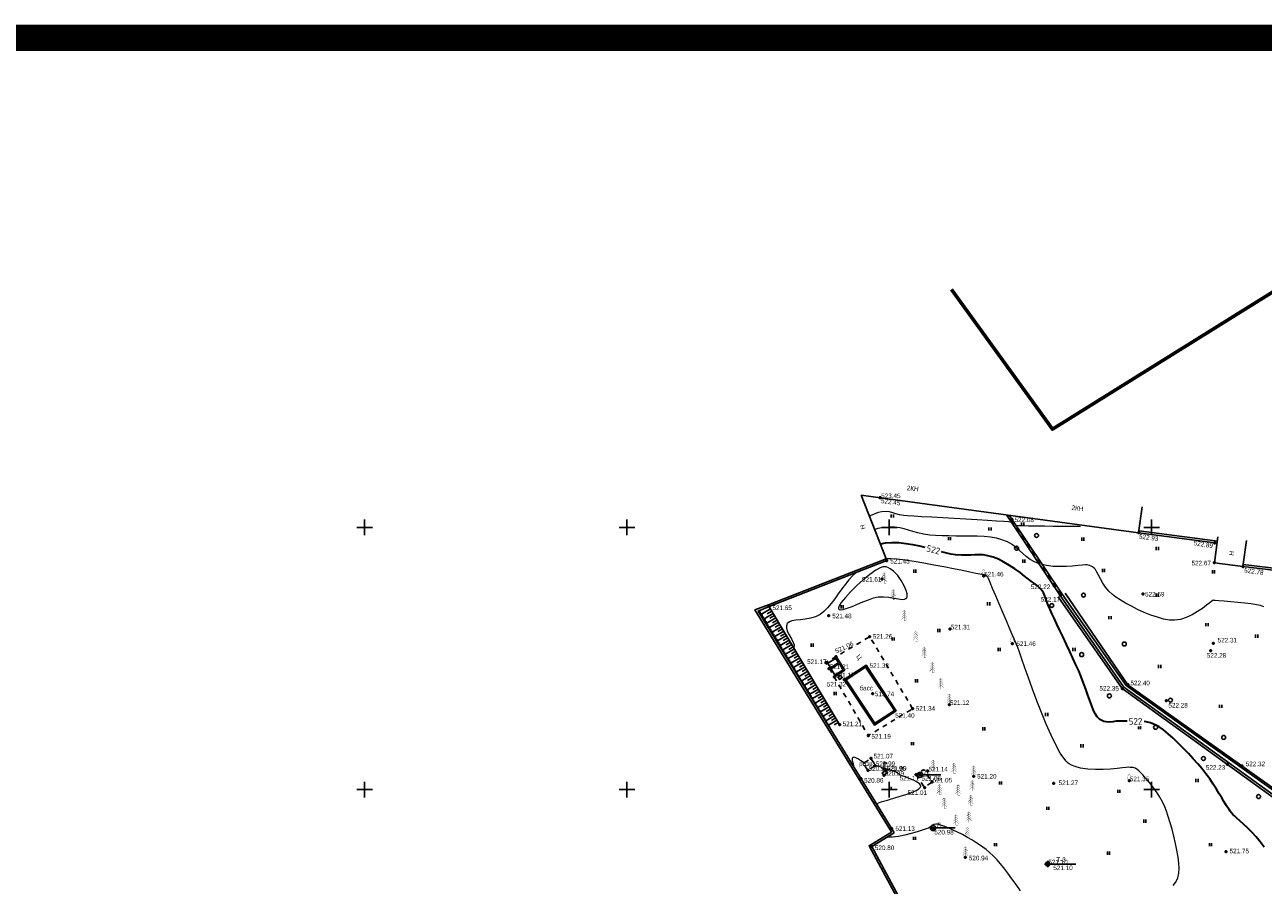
# Model space of a CAD drawing. Header units: millimetres. Extents: x 767170 to 66149698, y -983507 to 2493658.
# Tile 220 of 226: x 2702303 to 2938358, y -477970 to -313890. Entities that reach past the tile are written whole.
import ezdxf

# ---------------------------------------------------------------- set-up
doc = ezdxf.new("R2010")
doc.units = ezdxf.units.MM
for name, pattern in [('Д_ТРОТ_ТРУБА', [3, 1.5, -1.5]), ('ДОРОГИ_СТРОЯЩ', [9, 8, -1]), ('ЗД_СТР_РАЗВ', [3, 2, -1]), ('Контура низ откосов  Штриховая 0.1-0.5 - - - - - - -', [0.6, 0.1, -0.5])]:
    doc.linetypes.add(name, pattern=pattern)
for name, color, linetype in [('(001) Сетка', 92, 'Continuous'), ('(003) Пункты', 7, 'Continuous'), ('(004) Точки рельефа', 7, 'Continuous'), ('(004a) Точки рельефа (отк.)', 7, 'Continuous'), ('(007) Здания', 7, 'Continuous'), ('(011) Колодцы', 7, 'Continuous'), ('(022) Возд. Линии', 7, 'Continuous'), ('(025) Дорога', 7, 'Continuous'), ('(027) Гидрография', 7, 'Continuous'), ('(028) Гидротехн.', 7, 'Continuous'), ('(031) Горизонтали', 42, 'Continuous'), ('(035) Откосы', 7, 'Continuous'), ('(036) Растительность', 7, 'Continuous'), ('(038) Деревья', 7, 'Continuous'), ('(040) Ограда', 7, 'Continuous'), ('C-TOPO-MAJR', 9, 'Continuous')]:
    doc.layers.add(name, color=color, linetype=linetype)
doc.layers.add('(032) Горизонтали утолщенные', color=32, linetype='Continuous', lineweight=30)
doc.styles.add('BM-431', font='txt')
doc.styles.add('D-431', font='txt')
doc.styles.add('P-131', font='txt')
doc.styles.add('S', font='txtwr', dxfattribs={"oblique": 15})
doc.styles.get("Standard").update_dxf_attribs({"font": 'isocpeui.ttf'})
doc.styles.add('СПДС', font='isocpeur.ttf')
doc.linetypes.add('ОГРАДА_БЕТ', pattern='A,4,["|",Standard,S=0.8,R=0,X=0,Y=-0.8],4', length=8)
doc.linetypes.add('ОТКОСЫ_НЕУКР1', pattern='A,0.5,["|",Standard,S=-1.2,R=0,X=0,Y=1.2],1,["|",Standard,S=-0.5,R=0,X=0,Y=0.5],0.5', length=2)
doc.linetypes.add('ПОДПОРНАЯ СТЕНКА', pattern='A,2,["V",Standard,S=1.2,R=0,X=0,Y=-1.2],0.2,["V",Standard,S=0.8,R=0,X=0,Y=-0.8],0.25,["V",Standard,S=0.3,R=0,X=0,Y=-0.3],0.25', length=2.7)

# ---------------------------------------------------------------- blocks, each defined once
blk = doc.blocks.new('ell')
at = {"const_width": 0.05}
for points in [[(0, 0.8), (-0.5, 0.3)], [(0, 1.2), (-0.44, 0.76)], [(0, 1.6), (-0.39, 1.21)], [(0, 2), (-0.33, 1.67)], [(0, 0), (0, 2)], [(0, 2), (0.33, 1.67)], [(0, 1.6), (0.39, 1.21)], [(0, 1.2), (0.44, 0.76)], [(0, 0.8), (0.5, 0.3)], [(0, 0), (0.38, 0)]]:
    blk.add_lwpolyline(points, dxfattribs=at)
blk = doc.blocks.new('I04010')
for p, q in [((-0.412273, 0.007146), (-0.412273, 1.207146)), ((0.387727, 1.207146), (0.387727, 0.007146))]:
    blk.add_line(p, q)
blk = doc.blocks.new('d')
at = {"layer": '(038) Деревья'}
blk.add_ellipse((0, 0), major_axis=(0.265, 0.265), ratio=1, start_param=5.497787, end_param=11.780972, dxfattribs=at)
blk = doc.blocks.new('Setka')
at = {"layer": '(001) Сетка'}
for p, q in [((-1.5, 0), (1.5, 0)), ((0, 1.5), (0, -1.5))]:
    blk.add_line(p, q, dxfattribs=at)
blk = doc.blocks.new('karagach-flat-3')
at = {"layer": '(038) Деревья', "const_width": 0.0375}
for points in [[(-0.31, 0.56, 0.626949), (-0.22, 0.21, 0.702465)], [(-0.31, 0.56, 0.383603), (-0.26, 0.75, 0.352912)], [(-0.21, 1.01, 0.430853), (-0.26, 0.75, 0.548276)], [(-0.21, 1.01, 0.181567), (-0.12, 1.16, 0.303004)], [(0, 1.31, 0.246034), (-0.12, 1.16, 0.489079)], [(0, 1.31, -0.246034), (0.12, 1.16, -0.489079)], [(0.21, 1.01, -0.181567), (0.12, 1.16, -0.303004)], [(0.21, 1.01, -0.430853), (0.26, 0.75, -0.548276)], [(0.31, 0.56, -0.626949), (0.22, 0.21, -0.702465)], [(0.31, 0.56, -0.383603), (0.26, 0.75, -0.352912)]]:
    blk.add_lwpolyline(points, format="xyb", dxfattribs=at)
for points in [[(0, 0.21), (-0.22, 0.21)], [(0, 0), (0, 0.21)], [(0, 0.21), (0.22, 0.21)], [(0, 0), (0.28, 0)]]:
    blk.add_lwpolyline(points, dxfattribs=at)
at = {"layer": '(038) Деревья'}
blk.add_lwpolyline([(0, 0), (0, 0.21)], dxfattribs=at)
blk = doc.blocks.new('karagach-flat-4')
at = {"layer": '(038) Деревья', "const_width": 0.0375}
for points in [[(-0.31, 0.56, 0.626949), (-0.22, 0.21, 0.702465)], [(-0.31, 0.56, 0.383603), (-0.26, 0.75, 0.352912)], [(-0.21, 1.01, 0.430853), (-0.26, 0.75, 0.548276)], [(-0.21, 1.01, 0.181567), (-0.12, 1.16, 0.303004)], [(0, 1.31, 0.246034), (-0.12, 1.16, 0.489079)], [(0, 1.31, -0.246034), (0.12, 1.16, -0.489079)], [(0.21, 1.01, -0.181567), (0.12, 1.16, -0.303004)], [(0.21, 1.01, -0.430853), (0.26, 0.75, -0.548276)], [(0.31, 0.56, -0.626949), (0.22, 0.21, -0.702465)], [(0.31, 0.56, -0.383603), (0.26, 0.75, -0.352912)]]:
    blk.add_lwpolyline(points, format="xyb", dxfattribs=at)
for points in [[(0, 0.21), (-0.22, 0.21)], [(0, 0), (0, 0.21)], [(0, 0.21), (0.22, 0.21)], [(0, 0), (0.28, 0)]]:
    blk.add_lwpolyline(points, dxfattribs=at)
at = {"layer": '(038) Деревья'}
blk.add_lwpolyline([(0, 0), (0, 0.21)], dxfattribs=at)
blk = doc.blocks.new('karagach-flat-5')
at = {"layer": '(038) Деревья', "const_width": 0.0375}
for points in [[(-0.31, 0.56, 0.626949), (-0.22, 0.21, 0.702465)], [(-0.31, 0.56, 0.383603), (-0.26, 0.75, 0.352912)], [(-0.21, 1.01, 0.430853), (-0.26, 0.75, 0.548276)], [(-0.21, 1.01, 0.181567), (-0.12, 1.16, 0.303004)], [(0, 1.31, 0.246034), (-0.12, 1.16, 0.489079)], [(0, 1.31, -0.246034), (0.12, 1.16, -0.489079)], [(0.21, 1.01, -0.181567), (0.12, 1.16, -0.303004)], [(0.21, 1.01, -0.430853), (0.26, 0.75, -0.548276)], [(0.31, 0.56, -0.626949), (0.22, 0.21, -0.702465)], [(0.31, 0.56, -0.383603), (0.26, 0.75, -0.352912)]]:
    blk.add_lwpolyline(points, format="xyb", dxfattribs=at)
for points in [[(0, 0.21), (-0.22, 0.21)], [(0, 0), (0, 0.21)], [(0, 0.21), (0.22, 0.21)], [(0, 0), (0.28, 0)]]:
    blk.add_lwpolyline(points, dxfattribs=at)
at = {"layer": '(038) Деревья'}
blk.add_lwpolyline([(0, 0), (0, 0.21)], dxfattribs=at)
blk = doc.blocks.new('d-flat-23')
at = {"layer": '(038) Деревья'}
blk.add_ellipse((0, 0), major_axis=(0.265, 0.265), ratio=1, start_param=5.497787, end_param=11.780972, dxfattribs=at)
blk = doc.blocks.new('I03040-flat-1')
at = {"layer": '(028) Гидротехн.'}
blk.add_line((0, 0), (0.4, 0), dxfattribs=at)
for points in [[(-0.03, -0.01), (0.22, -0.01), (-0.03, 1.48), (0.22, 1.48)], [(0.2, 1.26), (0.2, 1.01), (0.68, 1.26), (0.43, 1.01)], [(0.68, 1.26), (0.43, 1.01), (0.68, 0.85), (0.43, 0.85)]]:
    blk.add_trace(points, dxfattribs=at)
at = {"color": 4, "style": 'S', "oblique": 15}
blk.add_attdef('Z', (0.98, -0.06), '', height=1, dxfattribs=at)
blk = doc.blocks.new('I01171-flat-2')
at = {"layer": '(011) Колодцы'}
blk.add_line((-0.36, 0.35), (0.35, -0.35), dxfattribs=at)
blk.add_circle((0, 0), 0.5, dxfattribs=at)
at = {"color": 4, "style": 'S', "oblique": 15}
blk.add_attdef('Z', (0.81, -0.55), '', height=1, dxfattribs=at)
blk = doc.blocks.new('ell-flat-3')
at = {"layer": '(038) Деревья', "const_width": 0.05}
for points in [[(0, 0.8), (-0.5, 0.3)], [(0, 1.2), (-0.44, 0.76)], [(0, 1.6), (-0.39, 1.21)], [(0, 2), (-0.33, 1.67)], [(0, 0), (0, 2)], [(0, 2), (0.33, 1.67)], [(0, 1.6), (0.39, 1.21)], [(0, 1.2), (0.44, 0.76)], [(0, 0.8), (0.5, 0.3)], [(0, 0), (0.38, 0)]]:
    blk.add_lwpolyline(points, dxfattribs=at)
blk = doc.blocks.new('ell-flat-4')
at = {"layer": '(038) Деревья', "const_width": 0.05}
for points in [[(0, 0.8), (-0.5, 0.3)], [(0, 1.2), (-0.44, 0.76)], [(0, 1.6), (-0.39, 1.21)], [(0, 2), (-0.33, 1.67)], [(0, 0), (0, 2)], [(0, 2), (0.33, 1.67)], [(0, 1.6), (0.39, 1.21)], [(0, 1.2), (0.44, 0.76)], [(0, 0.8), (0.5, 0.3)], [(0, 0), (0.38, 0)]]:
    blk.add_lwpolyline(points, dxfattribs=at)
blk = doc.blocks.new('ell-flat-5')
at = {"layer": '(038) Деревья', "const_width": 0.05}
for points in [[(0, 0.8), (-0.5, 0.3)], [(0, 1.2), (-0.44, 0.76)], [(0, 1.6), (-0.39, 1.21)], [(0, 2), (-0.33, 1.67)], [(0, 0), (0, 2)], [(0, 2), (0.33, 1.67)], [(0, 1.6), (0.39, 1.21)], [(0, 1.2), (0.44, 0.76)], [(0, 0.8), (0.5, 0.3)], [(0, 0), (0.38, 0)]]:
    blk.add_lwpolyline(points, dxfattribs=at)
blk = doc.blocks.new('ell-flat-6')
at = {"layer": '(038) Деревья', "const_width": 0.05}
for points in [[(0, 0.8), (-0.5, 0.3)], [(0, 1.2), (-0.44, 0.76)], [(0, 1.6), (-0.39, 1.21)], [(0, 2), (-0.33, 1.67)], [(0, 0), (0, 2)], [(0, 2), (0.33, 1.67)], [(0, 1.6), (0.39, 1.21)], [(0, 1.2), (0.44, 0.76)], [(0, 0.8), (0.5, 0.3)], [(0, 0), (0.38, 0)]]:
    blk.add_lwpolyline(points, dxfattribs=at)
blk = doc.blocks.new('ell-flat-7')
at = {"layer": '(038) Деревья', "const_width": 0.05}
for points in [[(0, 0.8), (-0.5, 0.3)], [(0, 1.2), (-0.44, 0.76)], [(0, 1.6), (-0.39, 1.21)], [(0, 2), (-0.33, 1.67)], [(0, 0), (0, 2)], [(0, 2), (0.33, 1.67)], [(0, 1.6), (0.39, 1.21)], [(0, 1.2), (0.44, 0.76)], [(0, 0.8), (0.5, 0.3)], [(0, 0), (0.38, 0)]]:
    blk.add_lwpolyline(points, dxfattribs=at)
blk = doc.blocks.new('ell-flat-8')
at = {"layer": '(038) Деревья', "const_width": 0.05}
for points in [[(0, 0.8), (-0.5, 0.3)], [(0, 1.2), (-0.44, 0.76)], [(0, 1.6), (-0.39, 1.21)], [(0, 2), (-0.33, 1.67)], [(0, 0), (0, 2)], [(0, 2), (0.33, 1.67)], [(0, 1.6), (0.39, 1.21)], [(0, 1.2), (0.44, 0.76)], [(0, 0.8), (0.5, 0.3)], [(0, 0), (0.38, 0)]]:
    blk.add_lwpolyline(points, dxfattribs=at)
blk = doc.blocks.new('ell-flat-9')
at = {"layer": '(038) Деревья', "const_width": 0.05}
for points in [[(0, 0.8), (-0.5, 0.3)], [(0, 1.2), (-0.44, 0.76)], [(0, 1.6), (-0.39, 1.21)], [(0, 2), (-0.33, 1.67)], [(0, 0), (0, 2)], [(0, 2), (0.33, 1.67)], [(0, 1.6), (0.39, 1.21)], [(0, 1.2), (0.44, 0.76)], [(0, 0.8), (0.5, 0.3)], [(0, 0), (0.38, 0)]]:
    blk.add_lwpolyline(points, dxfattribs=at)
blk = doc.blocks.new('ell-flat-10')
at = {"layer": '(038) Деревья', "const_width": 0.05}
for points in [[(0, 0.8), (-0.5, 0.3)], [(0, 1.2), (-0.44, 0.76)], [(0, 1.6), (-0.39, 1.21)], [(0, 2), (-0.33, 1.67)], [(0, 0), (0, 2)], [(0, 2), (0.33, 1.67)], [(0, 1.6), (0.39, 1.21)], [(0, 1.2), (0.44, 0.76)], [(0, 0.8), (0.5, 0.3)], [(0, 0), (0.38, 0)]]:
    blk.add_lwpolyline(points, dxfattribs=at)
blk = doc.blocks.new('ell-flat-11')
at = {"layer": '(038) Деревья', "const_width": 0.05}
for points in [[(0, 0.8), (-0.5, 0.3)], [(0, 1.2), (-0.44, 0.76)], [(0, 1.6), (-0.39, 1.21)], [(0, 2), (-0.33, 1.67)], [(0, 0), (0, 2)], [(0, 2), (0.33, 1.67)], [(0, 1.6), (0.39, 1.21)], [(0, 1.2), (0.44, 0.76)], [(0, 0.8), (0.5, 0.3)], [(0, 0), (0.38, 0)]]:
    blk.add_lwpolyline(points, dxfattribs=at)
blk = doc.blocks.new('ell-flat-12')
at = {"layer": '(038) Деревья', "const_width": 0.05}
for points in [[(0, 0.8), (-0.5, 0.3)], [(0, 1.2), (-0.44, 0.76)], [(0, 1.6), (-0.39, 1.21)], [(0, 2), (-0.33, 1.67)], [(0, 0), (0, 2)], [(0, 2), (0.33, 1.67)], [(0, 1.6), (0.39, 1.21)], [(0, 1.2), (0.44, 0.76)], [(0, 0.8), (0.5, 0.3)], [(0, 0), (0.38, 0)]]:
    blk.add_lwpolyline(points, dxfattribs=at)
blk = doc.blocks.new('ell-flat-13')
at = {"layer": '(038) Деревья', "const_width": 0.05}
for points in [[(0, 0.8), (-0.5, 0.3)], [(0, 1.2), (-0.44, 0.76)], [(0, 1.6), (-0.39, 1.21)], [(0, 2), (-0.33, 1.67)], [(0, 0), (0, 2)], [(0, 2), (0.33, 1.67)], [(0, 1.6), (0.39, 1.21)], [(0, 1.2), (0.44, 0.76)], [(0, 0.8), (0.5, 0.3)], [(0, 0), (0.38, 0)]]:
    blk.add_lwpolyline(points, dxfattribs=at)
blk = doc.blocks.new('ell-flat-14')
at = {"layer": '(038) Деревья', "const_width": 0.05}
for points in [[(0, 0.8), (-0.5, 0.3)], [(0, 1.2), (-0.44, 0.76)], [(0, 1.6), (-0.39, 1.21)], [(0, 2), (-0.33, 1.67)], [(0, 0), (0, 2)], [(0, 2), (0.33, 1.67)], [(0, 1.6), (0.39, 1.21)], [(0, 1.2), (0.44, 0.76)], [(0, 0.8), (0.5, 0.3)], [(0, 0), (0.38, 0)]]:
    blk.add_lwpolyline(points, dxfattribs=at)
blk = doc.blocks.new('ell-flat-15')
at = {"layer": '(038) Деревья', "const_width": 0.05}
for points in [[(0, 0.8), (-0.5, 0.3)], [(0, 1.2), (-0.44, 0.76)], [(0, 1.6), (-0.39, 1.21)], [(0, 2), (-0.33, 1.67)], [(0, 0), (0, 2)], [(0, 2), (0.33, 1.67)], [(0, 1.6), (0.39, 1.21)], [(0, 1.2), (0.44, 0.76)], [(0, 0.8), (0.5, 0.3)], [(0, 0), (0.38, 0)]]:
    blk.add_lwpolyline(points, dxfattribs=at)
blk = doc.blocks.new('ell-flat-16')
at = {"layer": '(038) Деревья', "const_width": 0.05}
for points in [[(0, 0.8), (-0.5, 0.3)], [(0, 1.2), (-0.44, 0.76)], [(0, 1.6), (-0.39, 1.21)], [(0, 2), (-0.33, 1.67)], [(0, 0), (0, 2)], [(0, 2), (0.33, 1.67)], [(0, 1.6), (0.39, 1.21)], [(0, 1.2), (0.44, 0.76)], [(0, 0.8), (0.5, 0.3)], [(0, 0), (0.38, 0)]]:
    blk.add_lwpolyline(points, dxfattribs=at)
blk = doc.blocks.new('ell-flat-17')
at = {"layer": '(038) Деревья', "const_width": 0.05}
for points in [[(0, 0.8), (-0.5, 0.3)], [(0, 1.2), (-0.44, 0.76)], [(0, 1.6), (-0.39, 1.21)], [(0, 2), (-0.33, 1.67)], [(0, 0), (0, 2)], [(0, 2), (0.33, 1.67)], [(0, 1.6), (0.39, 1.21)], [(0, 1.2), (0.44, 0.76)], [(0, 0.8), (0.5, 0.3)], [(0, 0), (0.38, 0)]]:
    blk.add_lwpolyline(points, dxfattribs=at)
blk = doc.blocks.new('ell-flat-18')
at = {"layer": '(038) Деревья', "const_width": 0.05}
for points in [[(0, 0.8), (-0.5, 0.3)], [(0, 1.2), (-0.44, 0.76)], [(0, 1.6), (-0.39, 1.21)], [(0, 2), (-0.33, 1.67)], [(0, 0), (0, 2)], [(0, 2), (0.33, 1.67)], [(0, 1.6), (0.39, 1.21)], [(0, 1.2), (0.44, 0.76)], [(0, 0.8), (0.5, 0.3)], [(0, 0), (0.38, 0)]]:
    blk.add_lwpolyline(points, dxfattribs=at)
blk = doc.blocks.new('I01171-flat-3')
at = {"layer": '(011) Колодцы'}
blk.add_line((-0.36, 0.35), (0.35, -0.35), dxfattribs=at)
blk.add_circle((0, 0), 0.5, dxfattribs=at)
at = {"color": 4, "style": 'S', "oblique": 15}
blk.add_attdef('Z', (0.81, -0.55), '', height=1, dxfattribs=at)
blk = doc.blocks.new('d-flat-24-flat-1')
at = {"layer": '(038) Деревья'}
blk.add_ellipse((0, 0), major_axis=(0.265, 0.265), ratio=1, start_param=5.497787, end_param=11.780972, dxfattribs=at)
blk = doc.blocks.new('I00050-flat-1-flat-1')
at = {"layer": '(003) Пункты'}
for p, q in [((0, 0.37), (0, 0.62)), ((0, -0.01), (0, 0.01)), ((-0.38, -0.01), (-0.62, -0.01)), ((0, -0.38), (0, -0.63)), ((0.38, -0.01), (0.62, -0.01))]:
    blk.add_line(p, q, dxfattribs=at)
blk.add_circle((0, -0.01), 0.375, dxfattribs=at)
at = {"layer": '(003) Пункты', "style": 'S', "oblique": 15}
blk.add_attdef('N', (-1.9, -0.34), '', height=1, dxfattribs=at)
at = {"color": 4, "style": 'S', "oblique": 15}
for tag, p in [('C', (0.72, 0.09)), ('Z', (0.79, -1.11))]:
    blk.add_attdef(tag, p, '', height=1, dxfattribs=at)
blk = doc.blocks.new('A$C05d28b1e')
at = {"layer": '(003) Пункты', "ltscale": 600}
blk.add_line((-34845, 123642), (-30109, 123642), dxfattribs=at)
at = {"layer": '(004) Точки рельефа', "color": 7, "linetype": 'ByBlock', "lineweight": -2}
for p in [(-67405, 193507), (-42251, 189337), (-18139, 186802), (-3622, 184858), (-66136, 181489), (-3701, 181073), (1747, 180352), (-67057, 177960), (-47704, 178556), (-34299, 176699), (-33072, 174860), (-17319, 175137), (-88538, 172723), (-77229, 171004), (-54063, 168461), (-69382, 167003), (-42242, 165685), (-75815, 163183), (-4403, 164347), (-77731, 162048), (-70010, 161343), (-74238, 158818), (-68851, 156117), (-21276, 157105), (-20197, 157827), (-54227, 154050), (-12830, 154759), (-64905, 152644), (-61218, 153257), (-75130, 150224), (-69649, 148129), (-69153, 143765), (-66646, 141764), (-1261, 142659), (1548, 142352), (-71058, 139940), (-60568, 140704), (-59788, 140654), (-49599, 140351), (-19937, 139507), (-58913, 138200), (-34314, 139029), (-65180, 130363), (-57345, 130523), (-68996, 126975), (-1516, 125986), (-51162, 124931), (-35470, 123650)]:
    blk.add_point(p, dxfattribs=at)
at = {"layer": '(004a) Точки рельефа (отк.)', "color": 7, "linetype": 'ByBlock', "lineweight": -2}
for p in [(-67342, 193496), (-3926, 165737), (-77131, 160896), (-76122, 159308), (-68358, 142401), (-69749, 141485), (-66682, 140556), (-66324, 141497), (-58325, 141379), (-57515, 139277)]:
    blk.add_point(p, dxfattribs=at)
at = {"layer": '(007) Здания', "ltscale": 600}
for points in [[(-18139, 186802), (-67342, 193496), (-71031, 193998)], [(-66136, 181489), (-71031, 193998)], [(-18139, 186802), (-17475, 191758)], [(-3701, 181073), (-3045, 186030)], [(-3701, 181073), (1747, 180352), (2403, 185309)], [(-75815, 163183), (-74126, 160627)], [(-76122, 159308), (-74126, 160627)]]:
    blk.add_lwpolyline(points, dxfattribs=at)
for points in [[(-74238, 158818), (-68495, 150128), (-64357, 152863), (-70100, 161553)], [(-73892, 158747), (-68424, 150475), (-64703, 152934), (-70171, 161207)]]:
    blk.add_lwpolyline(points, close=True, dxfattribs=at)
at = {"layer": '(007) Здания', "linetype": 'ЗД_СТР_РАЗВ', "ltscale": 600}
blk.add_lwpolyline([(-69153, 143765), (-68285, 142452), (-69749, 141485), (-70617, 142798)], close=True, dxfattribs=at)
at = {"layer": '(022) Возд. Линии', "color": 0, "ltscale": 600, "flags": 128}
for points in [[(-59286, 140657), (-55825, 140657)], [(-56840, 130523), (-53123, 130528)]]:
    blk.add_lwpolyline(points, dxfattribs=at)
at = {"layer": '(025) Дорога', "linetype": 'Д_ТРОТ_ТРУБА', "ltscale": 600, "flags": 128}
blk.add_lwpolyline([(-61218, 153257), (-69382, 167003), (-77731, 162048), (-69649, 148129), (-61218, 153257)], dxfattribs=at)
blk.add_lwpolyline([(-60568, 140704), (-58983, 138306), (-57515, 139277), (-59100, 141675)], close=True, dxfattribs=at)
at = {"layer": '(028) Гидротехн.', "color": 3, "linetype": 'Д_ТРОТ_ТРУБА', "ltscale": 600, "flags": 128}
blk.add_lwpolyline([(-32906, 174971), (-42964, 190046)], dxfattribs=at)
at = {"layer": '(031) Горизонтали', "color": 42, "linetype": 'Continuous', "lineweight": 0, "ltscale": 600}
for points in [[(-42316, 188714), (-42515, 188814), (-42922, 188863), (-43860, 188935), (-45237, 189027), (-46961, 189134), (-48940, 189252), (-51081, 189377), (-53293, 189505), (-55483, 189633), (-57560, 189755), (-59431, 189867), (-61005, 189967), (-62189, 190049), (-62891, 190110), (-63725, 190250), (-64407, 190433), (-65011, 190619), (-65608, 190767), (-66270, 190839), (-67071, 190795), (-67775, 190644), (-68532, 190383), (-69314, 190043), (-69456, 189974)], [(-37109, 180910), (-37966, 181233), (-38841, 181714), (-39580, 182253), (-40237, 182829), (-40866, 183418), (-41522, 183999), (-42260, 184551), (-43135, 185053), (-44201, 185481), (-45230, 185752), (-46373, 185943), (-47606, 186068), (-48905, 186141), (-50249, 186177), (-51615, 186187), (-52978, 186187), (-54317, 186191), (-55609, 186211), (-56830, 186261), (-57957, 186356), (-59172, 186540), (-60222, 186775), (-61154, 187038), (-62012, 187304), (-62841, 187547), (-63686, 187743), (-64592, 187867), (-65605, 187895), (-66770, 187801), (-67845, 187589), (-68451, 187406)], [(-29239, 187969), (-29387, 187972), (-29733, 187976), (-30360, 187983), (-31367, 187993), (-32832, 188006), (-34434, 188020), (-36077, 188037), (-37665, 188057), (-39100, 188080), (-40286, 188109), (-41126, 188142), (-41477, 188178)], [(-72037, 179180), (-72705, 178593), (-73372, 177860), (-74039, 177018), (-74708, 176105), (-75379, 175159), (-76054, 174217), (-76735, 173317), (-77422, 172497), (-78116, 171794), (-78820, 171246), (-79742, 170780), (-80709, 170491), (-81681, 170324), (-82615, 170224), (-83472, 170136), (-84210, 170005), (-84687, 169832), (-84966, 169644), (-85109, 169484), (-85166, 169393), (-85219, 169280), (-85277, 169040), (-85264, 168644), (-85099, 168071), (-84740, 167318), (-84322, 166576), (-83965, 165897), (-83802, 165437), (-83791, 165158), (-83852, 165010), (-83905, 164949), (-83919, 164939)], [(-70456, 142904), (-70482, 142924), (-71065, 143344), (-71686, 143727), (-72142, 143931), (-72428, 143988), (-72579, 143967), (-72640, 143936), (-72682, 143893), (-72726, 143746), (-72711, 143395), (-72572, 142731), (-72404, 142126)], [(-68019, 134986), (-68018, 134988), (-67975, 135063), (-67876, 135191), (-67699, 135336), (-67414, 135461), (-66992, 135560), (-66510, 135659), (-65985, 135825), (-65457, 136006), (-64626, 136258), (-63607, 136567), (-62513, 136918), (-61459, 137295), (-60559, 137683), (-60026, 137991), (-59775, 138216), (-59691, 138361), (-59677, 138432), (-59681, 138512), (-59739, 138673), (-59935, 138914), (-60362, 139231), (-61075, 139608), (-61877, 139950), (-62648, 140244), (-63271, 140476), (-63625, 140630), (-63885, 140808), (-64079, 140964), (-64277, 141108), (-64550, 141253), (-64903, 141372), (-65362, 141487), (-65828, 141589), (-66201, 141668), (-66382, 141718), (-66497, 141840), (-66567, 141931), (-66652, 141935), (-66723, 141928), (-66805, 141891), (-66992, 141981), (-67432, 142182), (-67961, 142391), (-68300, 142474)], [(-40687, 118522), (-41496, 119706), (-42295, 120847), (-43071, 121919), (-43810, 122894), (-44500, 123743), (-45127, 124438), (-45890, 125206), (-46575, 125850), (-47213, 126400), (-47835, 126884), (-48471, 127330), (-49153, 127767), (-49911, 128223), (-50777, 128728), (-51720, 129249), (-52667, 129731), (-53589, 130164), (-54456, 130538), (-55238, 130844), (-55904, 131072), (-56424, 131212), (-56769, 131254), (-57177, 131159), (-57486, 130956), (-57800, 130715), (-58222, 130505), (-58637, 130359), (-59374, 130102), (-60352, 129781), (-61487, 129441), (-62699, 129127), (-63906, 128884), (-65025, 128759), (-65801, 128773), (-66006, 128811)]]:
    blk.add_lwpolyline(points, dxfattribs=at)
blk.add_lwpolyline([(-62299, 174481), (-62264, 174565), (-62228, 174768), (-62255, 175155), (-62423, 175793), (-62819, 176717), (-63380, 177697), (-64065, 178640), (-64832, 179454), (-65476, 179948), (-65962, 180198), (-66283, 180294), (-66441, 180320), (-66573, 180325), (-66873, 180282), (-67399, 180099), (-68222, 179658), (-69385, 178854), (-70627, 177847), (-71868, 176721), (-73032, 175563), (-74040, 174456), (-74815, 173485), (-75213, 172863), (-75357, 172515), (-75370, 172350), (-75349, 172290), (-75310, 172236), (-75196, 172161), (-74943, 172121), (-74468, 172184), (-73695, 172416), (-72772, 172768), (-71751, 173191), (-70688, 173634), (-69636, 174045), (-68647, 174373), (-67777, 174567), (-66752, 174613), (-65744, 174516), (-64791, 174350), (-63931, 174190), (-63204, 174109), (-62743, 174151), (-62480, 174270), (-62350, 174400), (-62299, 174481)], close=True, dxfattribs=at)
at = {"layer": '(032) Горизонтали утолщенные', "color": 32, "linetype": 'Continuous', "lineweight": 30, "ltscale": 600}
for points in [[(-58841, 183981), (-59829, 184222), (-61159, 184503), (-62503, 184726), (-63846, 184866), (-65174, 184901), (-66469, 184807), (-67364, 184628)], [(-20343, 150860), (-20803, 150884), (-21646, 150910), (-22397, 150854), (-23078, 150769), (-23710, 150710), (-24314, 150728), (-24792, 150835), (-25155, 150987), (-25401, 151128), (-25526, 151212), (-25613, 151279), (-25784, 151434), (-26030, 151723), (-26343, 152205), (-26717, 152944), (-27081, 153815), (-27443, 154793), (-27814, 155857), (-28203, 156982), (-28618, 158146), (-29070, 159326), (-29567, 160498), (-30078, 161623), (-30650, 162863), (-31261, 164178), (-31893, 165529), (-32525, 166876), (-33139, 168180), (-33715, 169403), (-34234, 170503), (-34675, 171443), (-35020, 172183), (-35248, 172683), (-35514, 173322), (-35729, 173899), (-35916, 174422), (-36100, 174897), (-36302, 175333), (-36549, 175738), (-36856, 176138), (-37136, 176432), (-37425, 176677), (-37759, 176926), (-38172, 177236), (-38544, 177530), (-39121, 177986), (-39866, 178562), (-40745, 179216), (-41721, 179904), (-42759, 180583), (-43823, 181213), (-44878, 181749), (-45887, 182149), (-46903, 182427), (-47792, 182571), (-48599, 182617), (-49370, 182599), (-50151, 182553), (-50990, 182515), (-51932, 182519), (-53023, 182603), (-53941, 182748), (-54966, 182975), (-55713, 183165)]]:
    blk.add_lwpolyline(points, dxfattribs=at)
at = {"layer": '(035) Откосы', "ltscale": 600}
for p, q in [((-90036, 171257), (-88309, 172289)), ((-89524, 170412), (-87802, 171440)), ((-89013, 169566), (-87296, 170592)), ((-88918, 171350), (-88056, 171865)), ((-88409, 170502), (-87549, 171016)), ((-87899, 169655), (-87042, 170167)), ((-88501, 168720), (-86789, 169743)), ((-87989, 167875), (-86282, 168894)), ((-87477, 167029), (-85775, 168046)), ((-87390, 168808), (-86535, 169319)), ((-86880, 167961), (-86028, 168470)), ((-86371, 167114), (-85521, 167621)), ((-86965, 166184), (-85268, 167197)), ((-86453, 165338), (-84761, 166348)), ((-85941, 164492), (-84254, 165500)), ((-85862, 166267), (-85014, 166773)), ((-85352, 165420), (-84508, 165924)), ((-85429, 163647), (-83747, 164651)), ((-84917, 162801), (-83240, 163802)), ((-84843, 164572), (-84001, 165075)), ((-84405, 161955), (-82733, 162954)), ((-84333, 163725), (-83494, 164227)), ((-83824, 162878), (-82987, 163378)), ((-83893, 161110), (-82227, 162105)), ((-83381, 160264), (-81720, 161256)), ((-83315, 162031), (-82480, 162529)), ((-82805, 161184), (-81973, 161681)), ((-82296, 160337), (-81466, 160832)), ((-82869, 159418), (-81213, 160408)), ((-82357, 158573), (-80706, 159559)), ((-81846, 157727), (-80199, 158711)), ((-81786, 159490), (-80959, 159984)), ((-81277, 158642), (-80452, 159135)), ((-80768, 157795), (-79946, 158286)), ((-81334, 156881), (-79692, 157862)), ((-80822, 156036), (-79185, 157013)), ((-80310, 155190), (-78678, 156165)), ((-80258, 156948), (-79439, 157438)), ((-79749, 156101), (-78932, 156589)), ((-79798, 154344), (-78171, 155316)), ((-79286, 153499), (-77664, 154467)), ((-79239, 155254), (-78425, 155740)), ((-78774, 152653), (-77158, 153619)), ((-78730, 154407), (-77918, 154892)), ((-78220, 153559), (-77411, 154043)), ((-78262, 151807), (-76651, 152770)), ((-77750, 150962), (-76144, 151921)), ((-77711, 152712), (-76904, 153194)), ((-77202, 151865), (-76397, 152346)), ((-76692, 151018), (-75890, 151497)), ((-77238, 150116), (-75637, 151073)), ((-76183, 150171), (-75383, 150648))]:
    blk.add_line(p, q, dxfattribs=at)
at = {"layer": '(035) Откосы', "linetype": 'ПОДПОРНАЯ СТЕНКА', "ltscale": 600}
for p, q in [((-77390, 161959), (-75893, 162848)), ((-76873, 161068), (-77390, 161959))]:
    blk.add_line(p, q, dxfattribs=at)
at = {"layer": '(035) Откосы', "ltscale": 600}
blk.add_lwpolyline([(-75130, 150224), (-88563, 172713)], dxfattribs=at)
at = {"layer": '(035) Откосы', "linetype": 'Контура низ откосов  Штриховая 0.1-0.5 - - - - - - -', "ltscale": 600}
blk.add_lwpolyline([(-90467, 171968), (-76780, 149360)], dxfattribs=at)
at = {"layer": '(035) Откосы', "linetype": 'ПОДПОРНАЯ СТЕНКА', "ltscale": 600, "flags": 128}
for points in [[(-75372, 162060), (-76873, 161068)], [(-76747, 160851), (-75234, 161851)], [(-76052, 159654), (-76747, 160851)], [(-74472, 160698), (-76052, 159654)], [(-75893, 162848), (-75372, 162060)], [(-75234, 161851), (-74472, 160698)]]:
    blk.add_lwpolyline(points, dxfattribs=at)
for points in [[(-75465, 159314), (-74955, 159651), (-74632, 159162), (-75142, 158825)], [(-66324, 141497), (-66000, 141010), (-66682, 140556), (-67006, 141043)]]:
    blk.add_lwpolyline(points, close=True, dxfattribs=at)
at = {"layer": '(040) Ограда', "linetype": 'ОГРАДА_БЕТ', "ltscale": 600, "flags": 128}
for points in [[(-3207, 184803), (-3622, 184858), (-18139, 186802)], [(-66136, 181489), (-88538, 172723), (-90680, 171885), (-65180, 130363), (-64714, 129605)], [(78939, 171095), (1747, 180352)], [(-64714, 129605), (-68996, 126975), (-60133, 110541), (-137151, 63738), (-199778, 25699), (-120282, -95139), (-115668, -101674)]]:
    blk.add_lwpolyline(points, dxfattribs=at)
at = {"layer": '(040) Ограда', "ltscale": 600, "flags": 128}
for points in [[(-3155, 185200), (-3569, 185255), (-18086, 187198)], [(-66282, 181861), (-88684, 173095), (-91271, 172083), (-65521, 130154), (-65264, 129736)], [(78987, 171492), (1795, 180749)], [(-65264, 129736), (-69528, 127118), (-60665, 110686), (-137359, 64080), (-200340, 25826), (-120613, -95364), (-115995, -101905)]]:
    blk.add_lwpolyline(points, dxfattribs=at)
at = {"ltscale": 600}
for points in [[(-33072, 174860), (-43326, 190229)], [(-32739, 175082), (-42797, 190157)]]:
    blk.add_lwpolyline(points, dxfattribs=at)
at = {"layer": '(001) Сетка', "xscale": 1000, "yscale": 1000, "zscale": 1000}
for p in [(-165665, 187831), (-115665, 187831), (-65665, 187831), (-15665, 187831), (-165665, 137831), (-115665, 137831), (-65665, 137831), (-15665, 137831)]:
    blk.add_blockref('Setka', p, dxfattribs=at)
at = {"layer": '(022) Возд. Линии', "xscale": 1000, "yscale": 1000, "zscale": 1000}
for name, p in [('karagach-flat-5', (-47704, 178556)), ('ell-flat-11', (-66651, 177203)), ('ell-flat-12', (-64934, 174003)), ('ell-flat-13', (-62788, 170005)), ('ell-flat-14', (-60642, 166005)), ('karagach-flat-3', (-42242, 165685)), ('ell-flat-15', (-59019, 162979)), ('ell-flat-16', (-57478, 160109)), ('ell-flat-17', (-55817, 157012)), ('ell-flat-18', (-54227, 154050)), ('d-flat-23', (-12081, 154886)), ('I03040-flat-1', (-66746, 141769)), ('ell-flat-4', (-57325, 141480)), ('ell-flat-3', (-53342, 140902)), ('ell-flat-10', (-49599, 140351)), ('I01171-flat-3', (-59786, 140657)), ('ell-flat-9', (-49881, 137569)), ('karagach-flat-4', (-19937, 139507)), ('ell-flat-8', (-50162, 134797)), ('ell-flat-7', (-50486, 131596)), ('I01171-flat-2', (-57340, 130523)), ('ell-flat-6', (-50785, 128646)), ('ell-flat-5', (-51162, 124931)), ('I00050-flat-1-flat-1', (-35470, 123650)), ('d-flat-24-flat-1', (-35470, 123650))]:
    blk.add_blockref(name, p, dxfattribs=at)
at = {"layer": '(036) Растительность', "linetype": 'Continuous', "xscale": 500, "yscale": 500, "zscale": 500}
for p in [(-65086, 189699), (-46472, 187209), (-40230, 188164), (-54200, 185383), (-28760, 185282), (-14572, 183510), (-60769, 179187), (-39994, 181096), (-24830, 179297), (-3869, 179054), (-14580, 174612), (-74646, 172380), (-46725, 172961), (-23594, 170302), (-56222, 167856), (-5103, 168994), (-80380, 165076), (-64920, 166245), (4373, 166782), (-44736, 164254), (-30445, 164254), (-14118, 160990), (-60471, 158265), (-75976, 155862), (-2494, 153394), (-35654, 151847), (-47625, 149127), (-17985, 149377), (-61235, 146291), (-28923, 145874), (-44453, 138785), (-7003, 139252), (-65493, 137784), (-21909, 137201), (-35435, 133948), (-16929, 131519), (-60842, 128221), (-45409, 127015), (-4422, 127024), (-23894, 125413)]:
    blk.add_blockref('I04010', p, dxfattribs=at)
at = {"layer": '(038) Деревья', "linetype": 'Continuous', "xscale": 1000, "yscale": 1000, "zscale": 1000}
for name, p in [('d', (-37591, 186284)), ('d', (-41400, 183849)), ('d', (-28651, 174918)), ('d', (-34695, 172940)), ('d', (-20871, 165600)), ('d', (-28999, 163571)), ('d', (-23716, 155706)), ('d', (-14906, 149705)), ('d', (-1925, 147776)), ('d', (-5789, 143761)), ('ell', (-56102, 136822)), ('ell', (-52581, 136751)), ('ell', (-55195, 134243)), ('d', (4722, 136504)), ('ell', (-52967, 131051))]:
    blk.add_blockref(name, p, dxfattribs=at)
at = {"layer": '(003) Пункты', "style": 'D-431'}
for s, p in [('521.10', (-34395, 122484)), ('T-3', (-33829, 124019))]:
    blk.add_text(s, height=875, dxfattribs=at).set_placement(p)
at = {"layer": '(004) Точки рельефа', "linetype": 'ByBlock', "char_height": 875, "attachment_point": 4, "style": 'D-431'}
for s, insert, rotation in [('522.45', (-67233, 192920), 352.30597), ('522.93', (-18050, 186160), 351.70545), ('522.89', (-7639, 184866), 351.26322), ('522.78', (1992, 179651), 352.98283), ('521.06', (-75921, 164164), 25.21221)]:
    blk.add_mtext(s, dxfattribs=dict(at, insert=insert, rotation=rotation))
for s, insert in [('522.08', (-41799, 189267)), ('521.45', (-65479, 181375)), ('521.46', (-47579, 178906)), ('522.67', (-8046, 181026)), ('521.61', (-70864, 177926)), ('522.22', (-38672, 176501)), ('522.69', (-16914, 175084)), ('521.65', (-87927, 172495)), ('522.17', (-36805, 174112)), ('521.48', (-76539, 170934)), ('521.26', (-68799, 167037)), ('521.31', (-53938, 168811)), ('521.46', (-41435, 165675)), ('522.28', (-5142, 163417)), ('521.17', (-81316, 162211)), ('521.32', (-69430, 161487)), ('521.32', (-77582, 157924)), ('522.40', (-19698, 158151)), ('519.74', (-68422, 156069)), ('522.35', (-25602, 157131)), ('521.34', (-60622, 153307)), ('521.12', (-54102, 154400)), ('522.28', (-12469, 153900)), ('521.40', (-64536, 151957)), ('521.21', (-74556, 150351)), ('521.19', (-69068, 147964)), ('521.07', (-68654, 144212)), ('521.00', (-66077, 141878)), ('522.23', (-5320, 142057)), ('522.32', (2266, 142727)), ('520.86', (-70469, 139599)), ('521.11', (-63700, 140011)), ('521.08', (-59525, 139981)), ('521.20', (-48921, 140351)), ('521.27', (-33385, 139125)), ('521.35', (-19812, 139857)), ('521.01', (-62173, 137247)), ('521.13', (-64498, 130395)), ('520.98', (-57083, 129705)), ('520.80', (-68409, 126734)), ('520.94', (-50513, 124778)), ('521.75', (-803, 126115))]:
    blk.add_mtext(s, dxfattribs=dict(at, insert=insert))
at = {"layer": '(004a) Точки рельефа (отк.)', "linetype": 'ByBlock', "char_height": 875, "attachment_point": 4, "style": 'D-431'}
for s, insert in [('523.45', (-67217, 193846)), ('522.31', (-3077, 166318)), ('521.21', (-77006, 161246)), ('521.17', (-75997, 159658)), ('520.96', (-69624, 141835)), ('520.99', (-68233, 142751)), ('520.95', (-66199, 141847)), ('521.14', (-58200, 141729)), ('520.89', (-66557, 140906)), ('521.05', (-57390, 139627)), ('521.10', (-35345, 124000))]:
    blk.add_mtext(s, dxfattribs=dict(at, insert=insert))
at = {"layer": '(007) Здания', "style": 'P-131'}
for s, rotation, p in [('2КН', 353.69467, (-62366, 194939)), ('2КН', 353.69467, (-30963, 191177)), ('Н', 285.79691, (-71287, 188195)), ('Н', 81.54283, (-63, 182398))]:
    blk.add_text(s, height=880, rotation=rotation, dxfattribs=at).set_placement(p)
at = {"layer": '(007) Здания', "style": 'BM-431'}
for s, p in [('басс', (-71352, 156757)), ('разв.', (-71412, 142358))]:
    blk.add_text(s, height=880, dxfattribs=at).set_placement(p)
at = {"layer": '(011) Колодцы', "style": 'BM-431'}
for p in [(-59053, 140779), (-56607, 130646)]:
    blk.add_text('Л.', height=875, dxfattribs=at).set_placement(p)
at = {"layer": '(025) Дорога', "linetype": 'ДОРОГИ_СТРОЯЩ', "style": 'BM-431'}
blk.add_text('Ц', height=875, rotation=307.89238, dxfattribs=at).set_placement((-72023, 163198))
at = {"layer": 'C-TOPO-MAJR', "color": 32, "linetype": 'Continuous', "lineweight": 30, "char_height": 1250, "width": 2398.75, "attachment_point": 5, "style": 'СПДС', "bg_fill": 3, "box_fill_scale": 1.254, "bg_fill_color": 256, "bg_fill_true_color": 13158600, "bg_fill_transparency": 0}
for insert, rotation in [((-57276, 183577), 345.07151), ((-18727, 150853), 1.12057)]:
    blk.add_mtext('522', dxfattribs=dict(at, insert=insert, rotation=rotation))
at = {"layer": '(027) Гидрография', "color": 3, "ltscale": 600}
for points in [[(-33072, 174860), (-20984, 157389), (19936, 127856), (27459, 120222)], [(27819, 120568), (20596, 128411), (-20516, 157669), (-32739, 175082)]]:
    blk.add_lwpolyline(points, dxfattribs=at)
at = {"layer": '(031) Горизонтали', "color": 42, "linetype": 'Continuous', "lineweight": 0, "ltscale": 600}
for points in [[(-11551, 119530), (-11069, 120206), (-10686, 120987), (-10459, 121921), (-10420, 122773), (-10479, 123806), (-10623, 124979), (-10838, 126252), (-11110, 127584), (-11424, 128934), (-11768, 130262), (-12128, 131526), (-12489, 132687), (-12837, 133702), (-13160, 134533), (-13606, 135493), (-14092, 136382), (-14600, 137196), (-15111, 137931), (-15607, 138586), (-16068, 139157), (-16476, 139641), (-16811, 140034), (-17271, 140564), (-17707, 141031), (-18113, 141422), (-18484, 141724), (-18812, 141922), (-19150, 142039), (-19442, 142069), (-19750, 142064), (-20133, 142078), (-20510, 142054), (-21243, 141968), (-22261, 141854), (-23496, 141741), (-24877, 141662), (-26335, 141647), (-27801, 141730), (-29203, 141940), (-30234, 142222), (-30930, 142510), (-31348, 142742), (-31543, 142871), (-31680, 142977), (-31965, 143251), (-32419, 143807), (-33065, 144793), (-33925, 146359), (-34823, 148220), (-35738, 150296), (-36649, 152506), (-37536, 154769), (-38377, 157004), (-39152, 159130), (-39839, 161067), (-40419, 162733), (-40870, 164048), (-41172, 164931), (-41303, 165301), (-41453, 165624), (-41575, 165879), (-41724, 166203), (-41885, 166577), (-42239, 167407), (-42743, 168592), (-43353, 170026), (-44025, 171606), (-44715, 173229), (-45379, 174791), (-45973, 176188), (-46454, 177316), (-46776, 178072), (-46897, 178352), (-46953, 178409), (-47014, 178460), (-47124, 178546), (-47340, 178698), (-47573, 178816), (-47750, 178849), (-47901, 178844), (-48089, 178849), (-48394, 178910), (-49153, 179067), (-50293, 179303), (-51738, 179599), (-53414, 179935), (-55246, 180292), (-57159, 180652), (-59080, 180996), (-60932, 181305), (-62641, 181560), (-64134, 181742), (-65334, 181832), (-66168, 181812), (-66257, 181799)], [(5752, 172659), (5071, 172912), (4358, 173076), (3328, 173237), (2089, 173391), (745, 173534), (-596, 173661), (-1828, 173767), (-2845, 173849), (-3539, 173902), (-3806, 173922), (-3904, 173934), (-4001, 173935), (-4155, 173806), (-4560, 173466), (-5180, 172972), (-5976, 172385), (-6912, 171763), (-7950, 171166), (-9052, 170652), (-10183, 170282), (-11304, 170112), (-12280, 170157), (-13381, 170356), (-14570, 170683), (-15814, 171116), (-17078, 171629), (-18327, 172198), (-19526, 172799), (-20641, 173407), (-21638, 173999), (-22481, 174550), (-23136, 175035), (-23842, 175701), (-24457, 176447), (-24986, 177227), (-25436, 177996), (-25815, 178707), (-26129, 179316), (-26386, 179776), (-26591, 180043), (-26919, 180295), (-27212, 180459), (-27531, 180573), (-27939, 180675), (-28296, 180684), (-28916, 180631), (-29754, 180544), (-30768, 180449), (-31912, 180375), (-33141, 180349), (-34412, 180398), (-35679, 180549), (-36516, 180742)]]:
    blk.add_lwpolyline(points, dxfattribs=at)
at = {"layer": '(032) Горизонтали утолщенные', "color": 32, "linetype": 'Continuous', "lineweight": 30, "ltscale": 600}
blk.add_lwpolyline([(5802, 126842), (5056, 127860), (4256, 128817), (3433, 129704), (2620, 130513), (1849, 131235), (1151, 131863), (558, 132387), (102, 132799), (-186, 133091), (-482, 133454), (-708, 133750), (-905, 134028), (-1116, 134336), (-1382, 134723), (-1600, 135066), (-1906, 135586), (-2296, 136255), (-2764, 137045), (-3306, 137929), (-3917, 138878), (-4590, 139865), (-5322, 140862), (-6106, 141841), (-6884, 142747), (-7744, 143715), (-8664, 144717), (-9624, 145724), (-10600, 146704), (-11570, 147630), (-12513, 148471), (-13407, 149198), (-14229, 149782), (-14957, 150193), (-15879, 150552), (-16733, 150755), (-17109, 150797)], dxfattribs=at)
at = {"linetype": 'ОТКОСЫ_НЕУКР1', "ltscale": 600}
for points in [[(27819, 120568), (20868, 128604), (-20197, 157827), (-32113, 175279)], [(-33445, 174611), (-21276, 157105), (19660, 127559), (24742, 121859), (27459, 120222)]]:
    blk.add_lwpolyline(points, dxfattribs=at)

msp = doc.modelspace()

# ---------------------------------------------------------------- linework, layer by layer
at = {"color": 5, "const_width": 5000}
msp.add_lwpolyline([(769670.35, -316390.45), (6017589.4, -316390.45), (6017589.4, -981006.92), (769670.35, -981006.92)], close=True, dxfattribs=at)
at = {"color": 3, "lineweight": 60}
msp.add_lwpolyline([(2878959.86, -364345.08), (2898174.59, -391017.41), (2974677.66, -343362.85)], dxfattribs=at)

# ---------------------------------------------------------------- next in the draw order: block references
at = {"color": 5, "lineweight": 50}
msp.add_blockref('A$C05d28b1e', (2932748.06, -597565.05), dxfattribs=at)

doc.saveas('drawing.dxf')
